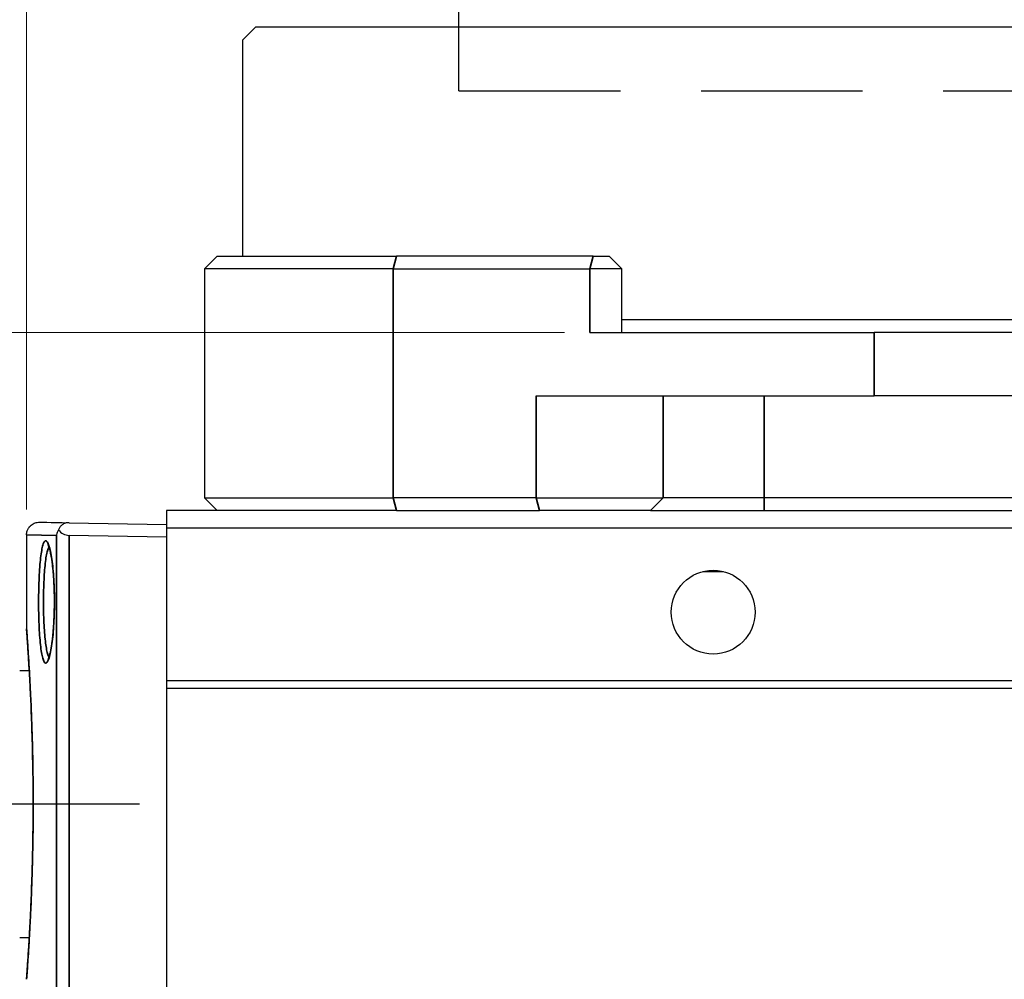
# Model space of a CAD drawing. Header units: millimetres. Extents: x 399 to 6076, y -1991 to 1602.
# Tile 49 of 256: x 4602 to 4641, y -1780 to -1742. Entities that reach past the tile are written whole.
import ezdxf

# ---------------------------------------------------------------- set-up
doc = ezdxf.new("R2010")
doc.units = ezdxf.units.MM
doc.linetypes.add('AM_ISO08W050', pattern=[18, 12, -1.5, 3, -1.5])
doc.linetypes.add('HIDDEN', pattern=[9.525, 6.35, -3.175])
for name, color, linetype, lineweight in [('AM_5', 3, 'Continuous', 25), ('AM_7', 4, 'AM_ISO08W050', 25), ('可見 (ISO)', 7, 'Continuous', 25), ('窄部可見 (ISO)', 7, 'Continuous', 35)]:
    doc.layers.add(name, color=color, linetype=linetype, lineweight=lineweight)
doc.styles.add('尺寸標註', font='romans.shx', dxfattribs={"bigfont": 'CHINESET.SHX'})
doc.dimstyles.new('CNS1$0', dxfattribs={"dimtxt": 2.5, "dimasz": 2.5, "dimexe": 1, "dimexo": 1, "dimgap": 1.5, "dimtad": 1, "dimtoh": 1, "dimdec": 1, "dimdsep": 46, "dimtxsty": '尺寸標註', "dimcen": 0, "dimclrd": 2, "dimclre": 2, "dimclrt": 1, "dimadec": 0, "dimazin": 2, "dimtp": 0.1, "dimtm": 0.1, "dimtfac": 0.71, "dimtdec": 1, "dimtmove": 0, "dimatfit": 0, "dimfxl": 0, "dimlwd": 13, "dimlwe": 13, "dimarcsym": 0})

# ---------------------------------------------------------------- blocks, each defined once
blk = doc.blocks.new('*D354')
at = {"layer": 'AM_5', "color": 2, "lineweight": 13}
for p, q in [((4602.155, -1761.107), (4602.155, -1706.644)), ((4689.402, -1761.29), (4689.402, -1706.644)), ((4604.655, -1707.644), (4686.902, -1707.644))]:
    blk.add_line(p, q, dxfattribs=at)
at = {"layer": 'AM_5', "color": 2}
for points in [[(4604.655, -1707.228), (4604.655, -1708.061), (4602.155, -1707.644)], [(4686.902, -1707.228), (4686.902, -1708.061), (4689.402, -1707.644)]]:
    blk.add_solid(points, dxfattribs=at)
at = {"layer": 'Defpoints', "color": 0}
for p in [(4689.402, -1707.644), (4602.155, -1762.107), (4689.402, -1762.29)]:
    blk.add_point(p, dxfattribs=at)
at = {"layer": 'AM_5', "color": 1, "insert": (4645.778, -1704.894), "char_height": 2.5, "attachment_point": 5, "style": '尺寸標註'}
blk.add_mtext('87.2', dxfattribs=at)
blk = doc.blocks.new('*D355')
at = {"layer": 'AM_5', "color": 2, "lineweight": 13}
for p, q in [((4572.085, -1763.994), (4572.085, -1694.144)), ((4689.402, -1761.29), (4689.402, -1694.144)), ((4686.902, -1695.144), (4574.585, -1695.144))]:
    blk.add_line(p, q, dxfattribs=at)
at = {"layer": 'AM_5', "color": 2}
for points in [[(4574.585, -1694.728), (4574.585, -1695.561), (4572.085, -1695.144)], [(4686.902, -1694.728), (4686.902, -1695.561), (4689.402, -1695.144)]]:
    blk.add_solid(points, dxfattribs=at)
at = {"layer": 'Defpoints', "color": 0}
for p in [(4572.085, -1695.144), (4689.402, -1762.29), (4572.085, -1764.994)]:
    blk.add_point(p, dxfattribs=at)
at = {"layer": 'AM_5', "color": 1, "insert": (4630.743, -1692.394), "char_height": 2.5, "attachment_point": 5, "style": '尺寸標註'}
blk.add_mtext('117.3', dxfattribs=at)
blk = doc.blocks.new('*D357')
at = {"layer": 'AM_5', "color": 2, "lineweight": 13}
for p, q in [((4623.303, -1754.144), (4558.987, -1754.144)), ((4559.987, -1756.644), (4559.987, -1770.194)), ((4565.975, -1772.694), (4558.987, -1772.694))]:
    blk.add_line(p, q, dxfattribs=at)
at = {"layer": 'AM_5', "color": 2}
for points in [[(4559.571, -1756.644), (4560.404, -1756.644), (4559.987, -1754.144)], [(4559.571, -1770.194), (4560.404, -1770.194), (4559.987, -1772.694)]]:
    blk.add_solid(points, dxfattribs=at)
at = {"layer": 'Defpoints', "color": 0}
for p in [(4624.303, -1754.144), (4559.987, -1772.694), (4566.975, -1772.694)]:
    blk.add_point(p, dxfattribs=at)
at = {"layer": 'AM_5', "color": 1, "insert": (4557.237, -1763.419), "char_height": 2.5, "attachment_point": 5, "rotation": 90, "style": '尺寸標註'}
blk.add_mtext('18.6', dxfattribs=at)

msp = doc.modelspace()

# ---------------------------------------------------------------- linework, layer by layer
at = {"color": 7, "linetype": 'HIDDEN'}
for q in [(4619.155, -1736.644), (4669.155, -1744.644)]:
    msp.add_line((4619.155, -1744.644), q, dxfattribs=at)
at = {"layer": 'AM_7'}
msp.add_line((4606.595, -1772.694), (4566.975, -1772.694), dxfattribs=at)
at = {"layer": '可見 (ISO)'}
for p, q in [((4611.155, -1742.144), (4610.655, -1742.644)), ((4677.155, -1742.144), (4611.155, -1742.144)), ((4610.655, -1751.144), (4610.655, -1742.644)), ((4609.155, -1751.644), (4609.655, -1751.144)), ((4609.655, -1751.144), (4616.696, -1751.144)), ((4624.433, -1751.144), (4616.696, -1751.144)), ((4624.433, -1751.144), (4625.062, -1751.144)), ((4625.062, -1751.144), (4625.562, -1751.644)), ((4616.567, -1751.644), (4609.155, -1751.644)), ((4609.155, -1751.644), (4609.155, -1760.644)), ((4616.567, -1751.644), (4624.303, -1751.644)), ((4625.562, -1751.644), (4624.303, -1751.644)), ((4625.562, -1754.144), (4625.562, -1751.644)), ((4662.748, -1753.644), (4625.562, -1753.644)), ((4624.303, -1754.144), (4635.485, -1754.144)), ((4652.825, -1754.144), (4635.485, -1754.144)), ((4622.191, -1756.644), (4635.485, -1756.644)), ((4652.825, -1756.644), (4635.485, -1756.644)), ((4609.155, -1760.644), (4616.567, -1760.644)), ((4609.155, -1760.644), (4609.655, -1761.144)), ((4622.191, -1760.644), (4616.567, -1760.644)), ((4622.191, -1760.644), (4627.191, -1760.644)), ((4631.155, -1760.644), (4627.191, -1760.644)), ((4657.155, -1760.644), (4631.155, -1760.644)), ((4607.655, -1761.144), (4607.655, -1761.841)), ((4609.655, -1761.144), (4607.655, -1761.144)), ((4616.696, -1761.144), (4609.655, -1761.144)), ((4616.696, -1761.144), (4622.321, -1761.144)), ((4626.695, -1761.144), (4622.321, -1761.144)), ((4626.695, -1761.144), (4631.155, -1761.144)), ((4631.155, -1761.144), (4657.155, -1761.144)), ((4603.829, -1761.627), (4607.655, -1761.694)), ((4607.655, -1761.841), (4607.655, -1767.841)), ((4679.655, -1761.841), (4607.655, -1761.841)), ((4602.155, -1762.107), (4602.155, -1765.806)), ((4607.655, -1762.194), (4603.829, -1762.128)), ((4602.885, -1766.207), (4602.885, -1766.207)), ((4601.885, -1767.444), (4602.263, -1767.444)), ((4607.655, -1767.841), (4607.655, -1768.141)), ((4679.655, -1767.841), (4607.655, -1767.841)), ((4607.655, -1768.141), (4607.655, -1787.794)), ((4679.655, -1768.141), (4607.655, -1768.141)), ((4601.885, -1777.944), (4602.263, -1777.944))]:
    msp.add_line(p, q, dxfattribs=at)
msp.add_circle((4629.155, -1765.144), 1.65, dxfattribs=at)
msp.add_ellipse((4603.82, -1761.627), major_axis=(0.355, -0.365), ratio=0.965693, start_param=4.546063, end_param=5.510877, dxfattribs=at)
for points, knots in [([(4602.155, -1762.107), (4602.155, -1762.053), (4602.164, -1761.999), (4602.193, -1761.913), (4602.209, -1761.879), (4602.257, -1761.8), (4602.293, -1761.758), (4602.361, -1761.701), (4602.389, -1761.683), (4602.466, -1761.641), (4602.52, -1761.623), (4602.603, -1761.609), (4602.634, -1761.607), (4602.664, -1761.607)], [0, 0, 0, 0, 0.01613781, 0.01613781, 0.02726915, 0.02726915, 0.04367767, 0.04367767, 0.05366729, 0.05366729, 0.07010255, 0.07010255, 0.07913314, 0.07913314, 0.07913314, 0.07913314]), ([(4603.829, -1761.627), (4603.804, -1761.627), (4603.78, -1761.628), (4603.73, -1761.635), (4603.705, -1761.64), (4603.632, -1761.663), (4603.59, -1761.685), (4603.519, -1761.738), (4603.491, -1761.767), (4603.445, -1761.832), (4603.427, -1761.868), (4603.414, -1761.905)], [0.00000019, 0.00000019, 0.00000019, 0.00000019, 0.00744959, 0.00744959, 0.01529992, 0.01529992, 0.03141546, 0.03141546, 0.04634704, 0.04634704, 0.06247104, 0.06247104, 0.06247104, 0.06247104]), ([(4603.414, -1761.905), (4603.391, -1761.94), (4603.373, -1761.977), (4603.347, -1762.041), (4603.338, -1762.07), (4603.33, -1762.108), (4603.328, -1762.118), (4603.327, -1762.127)], [-0.02799679, -0.02799679, -0.02799679, -0.02799679, -0.01217307, -0.01217307, 0, 0, 0.00407818, 0.00407818, 0.00407818, 0.00407818]), ([(4603.002, -1766.993), (4603.002, -1766.993), (4603.002, -1766.993), (4603.002, -1766.993), (4603.008, -1766.984), (4603.027, -1766.942), (4603.042, -1766.902), (4603.079, -1766.773), (4603.103, -1766.668), (4603.15, -1766.397), (4603.173, -1766.218), (4603.212, -1765.815), (4603.228, -1765.582), (4603.239, -1765.309), (4603.24, -1765.277), (4603.244, -1765.149), (4603.247, -1765.052), (4603.25, -1764.828), (4603.25, -1764.701), (4603.246, -1764.321), (4603.236, -1764.067), (4603.207, -1763.602), (4603.186, -1763.385), (4603.138, -1763.01), (4603.109, -1762.848), (4603.066, -1762.669), (4603.052, -1762.619), (4603.027, -1762.546), (4603.016, -1762.519), (4603.005, -1762.499), (4603.002, -1762.495), (4603.002, -1762.495)], [0.0434328, 0.0434328, 0.0434328, 0.0434328, 0.0436747, 0.0436747, 0.0695634, 0.0695634, 0.1084197, 0.1084197, 0.1676655, 0.1676655, 0.2381042, 0.2381042, 0.3127852, 0.3127852, 0.3226118, 0.3226118, 0.3521426, 0.3521426, 0.3899924, 0.3899924, 0.4663748, 0.4663748, 0.5416886, 0.5416886, 0.6171019, 0.6171019, 0.6532558, 0.6532558, 0.6863079, 0.6863079, 0.7025151, 0.7025151, 0.7025151, 0.7025151]), ([(4602.156, -1779.568), (4602.156, -1779.568), (4602.156, -1779.568), (4602.156, -1779.567), (4602.156, -1779.567), (4602.156, -1779.565), (4602.156, -1779.562), (4602.158, -1779.542), (4602.16, -1779.514), (4602.172, -1779.344), (4602.191, -1779.089), (4602.239, -1778.37), (4602.268, -1777.9), (4602.324, -1776.805), (4602.351, -1776.166), (4602.385, -1775.064), (4602.395, -1774.622), (4602.415, -1773.438), (4602.418, -1772.668), (4602.405, -1771.185), (4602.389, -1770.453), (4602.347, -1769.109), (4602.319, -1768.479), (4602.263, -1767.405), (4602.234, -1766.946), (4602.188, -1766.257), (4602.17, -1766.017), (4602.16, -1765.875), (4602.158, -1765.855), (4602.157, -1765.835), (4602.156, -1765.829), (4602.156, -1765.824), (4602.156, -1765.823), (4602.156, -1765.822), (4602.156, -1765.821), (4602.156, -1765.821), (4602.156, -1765.821), (4602.156, -1765.821), (4602.156, -1765.821), (4602.156, -1765.821), (4602.156, -1765.821), (4602.156, -1765.821), (4602.156, -1765.821), (4602.156, -1765.821), (4602.156, -1765.821), (4602.156, -1765.82), (4602.156, -1765.82), (4602.156, -1765.82), (4602.156, -1765.82), (4602.155, -1765.82), (4602.155, -1765.82), (4602.155, -1765.819), (4602.155, -1765.819), (4602.155, -1765.818), (4602.155, -1765.817), (4602.155, -1765.814), (4602.155, -1765.813), (4602.155, -1765.81), (4602.155, -1765.808), (4602.155, -1765.806)], [0.030727, 0.030727, 0.030727, 0.030727, 0.033348, 0.033348, 0.041906, 0.041906, 0.067585, 0.067585, 0.144725, 0.144725, 0.371768, 0.371768, 0.595349, 0.595349, 0.81894, 0.81894, 0.95727, 0.95727, 1.182564, 1.182564, 1.404953, 1.404953, 1.628056, 1.628056, 1.851626, 1.851626, 2.075289, 2.075289, 2.128416, 2.128416, 2.155068, 2.155068, 2.168383, 2.168383, 2.175029, 2.175029, 2.178345, 2.178345, 2.179999, 2.179999, 2.180826, 2.180826, 2.181246, 2.181246, 2.181403, 2.181403, 2.181521, 2.181521, 2.181561, 2.181561, 2.181601, 2.181601, 2.181682, 2.181682, 2.182002, 2.182002, 2.182414, 2.182414, 2.183, 2.183, 2.183, 2.183]), ([(4602.263, -1767.444), (4602.258, -1767.349), (4602.252, -1767.257), (4602.22, -1766.727), (4602.196, -1766.378), (4602.172, -1766.042), (4602.166, -1765.96), (4602.16, -1765.877), (4602.158, -1765.856), (4602.157, -1765.835), (4602.156, -1765.83), (4602.156, -1765.824), (4602.156, -1765.823), (4602.156, -1765.822), (4602.156, -1765.821), (4602.156, -1765.821), (4602.156, -1765.821), (4602.156, -1765.821), (4602.156, -1765.821), (4602.156, -1765.821)], [1.6726621, 1.6726621, 1.6726621, 1.6726621, 1.7168667, 1.7168667, 1.9404696, 1.9404696, 2.0462179, 2.0462179, 2.1001644, 2.1001644, 2.127232, 2.127232, 2.1407555, 2.1407555, 2.1475048, 2.1475048, 2.1508723, 2.1508723, 2.1524677, 2.1524677, 2.1524677, 2.1524677]), ([(4602.155, -1779.583), (4602.155, -1779.58), (4602.155, -1779.578), (4602.155, -1779.574), (4602.155, -1779.573), (4602.155, -1779.572), (4602.155, -1779.571), (4602.155, -1779.57), (4602.155, -1779.57), (4602.155, -1779.569), (4602.155, -1779.569), (4602.155, -1779.569), (4602.155, -1779.569), (4602.155, -1779.569), (4602.156, -1779.568), (4602.156, -1779.568), (4602.156, -1779.568), (4602.156, -1779.568), (4602.156, -1779.568), (4602.156, -1779.568), (4602.156, -1779.568), (4602.156, -1779.568), (4602.156, -1779.568), (4602.156, -1779.568), (4602.156, -1779.568), (4602.156, -1779.567), (4602.156, -1779.567), (4602.156, -1779.563), (4602.156, -1779.558), (4602.159, -1779.526), (4602.162, -1779.477), (4602.18, -1779.243), (4602.201, -1778.953), (4602.238, -1778.378), (4602.25, -1778.172), (4602.263, -1777.944)], [0, 0, 0, 0, 0.0007597, 0.0007597, 0.0010445, 0.0010445, 0.0012583, 0.0012583, 0.0013386, 0.0013386, 0.0013766, 0.0013766, 0.0014149, 0.0014149, 0.0014533, 0.0014533, 0.0015306, 0.0015306, 0.0018372, 0.0018372, 0.0022458, 0.0022458, 0.0034715, 0.0034715, 0.0071487, 0.0071487, 0.0181804, 0.0181804, 0.0512838, 0.0512838, 0.1508183, 0.1508183, 0.3773886, 0.3773886, 0.4825223, 0.4825223, 0.4825223, 0.4825223])]:
    msp.add_open_spline(points, degree=3, knots=knots, dxfattribs=at)
for points in [[(4602.664, -1761.607), (4602.664, -1761.607), (4603.057, -1761.614), (4603.829, -1761.627)], [(4602.155, -1765.806), (4602.155, -1765.806), (4602.155, -1765.806), (4602.155, -1765.806)]]:
    msp.add_open_spline(points, degree=3, dxfattribs=at)
msp.add_rational_spline([(4628.752, -1763.544), (4629.155, -1763.544), (4629.558, -1763.544)], [2.85453941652, 2.94374377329, 2.85453941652], degree=2, dxfattribs=at)
at = {"layer": '窄部可見 (ISO)'}
for p, q in [((4616.567, -1751.644), (4616.696, -1751.144)), ((4624.303, -1751.644), (4624.433, -1751.144)), ((4616.567, -1760.644), (4616.567, -1751.644)), ((4624.303, -1751.644), (4624.303, -1754.144)), ((4635.485, -1756.644), (4635.485, -1754.144)), ((4622.191, -1756.644), (4622.191, -1760.644)), ((4627.191, -1760.644), (4627.191, -1756.644)), ((4631.155, -1760.644), (4631.155, -1756.644)), ((4616.567, -1760.644), (4616.696, -1761.144)), ((4622.321, -1761.144), (4622.191, -1760.644)), ((4627.191, -1760.644), (4626.695, -1761.144)), ((4631.155, -1760.644), (4631.155, -1761.144)), ((4602.155, -1762.107), (4603.327, -1762.127)), ((4603.327, -1809.711), (4603.327, -1762.127)), ((4603.829, -1762.128), (4603.829, -1809.711))]:
    msp.add_line(p, q, dxfattribs=at)
for points, knots in [([(4603.243, -1765.252), (4603.238, -1765.408), (4603.231, -1765.558), (4603.211, -1765.847), (4603.199, -1765.987), (4603.172, -1766.246), (4603.157, -1766.366), (4603.123, -1766.584), (4603.105, -1766.683), (4603.048, -1766.937), (4603.006, -1767.055), (4602.945, -1767.139), (4602.924, -1767.153), (4602.883, -1767.148), (4602.864, -1767.131), (4602.826, -1767.066), (4602.808, -1767.018), (4602.773, -1766.894), (4602.757, -1766.818), (4602.728, -1766.64), (4602.714, -1766.537), (4602.69, -1766.313), (4602.679, -1766.19), (4602.661, -1765.923), (4602.653, -1765.783), (4602.641, -1765.49), (4602.636, -1765.336), (4602.63, -1765.024), (4602.629, -1764.867), (4602.63, -1764.551), (4602.631, -1764.391), (4602.638, -1764.081), (4602.643, -1763.928), (4602.657, -1763.639), (4602.665, -1763.501), (4602.684, -1763.241), (4602.695, -1763.12), (4602.72, -1762.902), (4602.734, -1762.804), (4602.765, -1762.633), (4602.781, -1762.562), (4602.816, -1762.447), (4602.835, -1762.404), (4602.873, -1762.348), (4602.893, -1762.335), (4602.934, -1762.341), (4602.954, -1762.359), (4603.016, -1762.458), (4603.058, -1762.585), (4603.114, -1762.851), (4603.131, -1762.953), (4603.164, -1763.179), (4603.179, -1763.302), (4603.205, -1763.565), (4603.216, -1763.708), (4603.234, -1764.001), (4603.241, -1764.152), (4603.25, -1764.464), (4603.252, -1764.624), (4603.252, -1764.939), (4603.249, -1765.096), (4603.243, -1765.252)], [0, 0, 0, 0, 0.00047946, 0.00047946, 0.00095892, 0.00095892, 0.00143838, 0.00143838, 0.00191784, 0.00191784, 0.00287676, 0.00287676, 0.00335622, 0.00335622, 0.00383568, 0.00383568, 0.00431514, 0.00431514, 0.0047946, 0.0047946, 0.00527406, 0.00527406, 0.00575352, 0.00575352, 0.00623298, 0.00623298, 0.00671244, 0.00671244, 0.0071919, 0.0071919, 0.00767136, 0.00767136, 0.00815082, 0.00815082, 0.00863028, 0.00863028, 0.00910974, 0.00910974, 0.0095892, 0.0095892, 0.01006866, 0.01006866, 0.01054812, 0.01054812, 0.01102758, 0.01102758, 0.01150704, 0.01150704, 0.01246596, 0.01246596, 0.01294542, 0.01294542, 0.01342488, 0.01342488, 0.01390434, 0.01390434, 0.0143838, 0.0143838, 0.01486326, 0.01486326, 0.01534272, 0.01534272, 0.01534272, 0.01534272]), ([(4603.039, -1762.581), (4603.022, -1762.606), (4603.006, -1762.643), (4602.99, -1762.69), (4602.973, -1762.742), (4602.957, -1762.807), (4602.941, -1762.886), (4602.926, -1762.964), (4602.912, -1763.054), (4602.9, -1763.154), (4602.887, -1763.254), (4602.876, -1763.365), (4602.866, -1763.484), (4602.857, -1763.603), (4602.849, -1763.729), (4602.842, -1763.862), (4602.835, -1763.994), (4602.83, -1764.134), (4602.827, -1764.277), (4602.823, -1764.419), (4602.822, -1764.565), (4602.821, -1764.71), (4602.821, -1764.855), (4602.822, -1764.999), (4602.825, -1765.142), (4602.828, -1765.285), (4602.833, -1765.426), (4602.839, -1765.56), (4602.845, -1765.694), (4602.852, -1765.823), (4602.862, -1765.945), (4602.871, -1766.068), (4602.882, -1766.18), (4602.894, -1766.284), (4602.906, -1766.387), (4602.919, -1766.481), (4602.934, -1766.563), (4602.949, -1766.645), (4602.965, -1766.714), (4602.982, -1766.771), (4602.999, -1766.828), (4603.017, -1766.873), (4603.036, -1766.902), (4603.037, -1766.904), (4603.038, -1766.906), (4603.039, -1766.907)], [0.004378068, 0.004378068, 0.004378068, 0.004378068, 0.004763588, 0.004763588, 0.004763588, 0.005196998, 0.005196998, 0.005196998, 0.005630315, 0.005630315, 0.005630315, 0.006063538, 0.006063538, 0.006063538, 0.006496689, 0.006496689, 0.006496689, 0.006929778, 0.006929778, 0.006929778, 0.007362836, 0.007362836, 0.007362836, 0.007795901, 0.007795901, 0.007795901, 0.008228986, 0.008228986, 0.008228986, 0.008662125, 0.008662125, 0.008662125, 0.009095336, 0.009095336, 0.009095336, 0.009528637, 0.009528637, 0.009528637, 0.009962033, 0.009962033, 0.009962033, 0.010395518, 0.010395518, 0.010395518, 0.010419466, 0.010419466, 0.010419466, 0.010419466]), ([(4602.155, -1765.806), (4602.155, -1765.806), (4602.155, -1765.806), (4602.155, -1765.807), (4602.155, -1765.808), (4602.155, -1765.81), (4602.155, -1765.812), (4602.157, -1765.829), (4602.161, -1765.881), (4602.167, -1765.966), (4602.168, -1765.977), (4602.169, -1765.989), (4602.17, -1766.002), (4602.17, -1766.002), (4602.17, -1766.003), (4602.17, -1766.004), (4602.172, -1766.028), (4602.173, -1766.053), (4602.175, -1766.081), (4602.178, -1766.123), (4602.182, -1766.169), (4602.185, -1766.22), (4602.189, -1766.27), (4602.193, -1766.325), (4602.197, -1766.384), (4602.198, -1766.406), (4602.2, -1766.428), (4602.201, -1766.45), (4602.213, -1766.617), (4602.226, -1766.814), (4602.24, -1767.042), (4602.242, -1767.072), (4602.244, -1767.104), (4602.246, -1767.136), (4602.252, -1767.238), (4602.258, -1767.345), (4602.265, -1767.457), (4602.267, -1767.492), (4602.269, -1767.527), (4602.271, -1767.563), (4602.277, -1767.678), (4602.284, -1767.796), (4602.29, -1767.919), (4602.292, -1767.958), (4602.294, -1767.997), (4602.296, -1768.037), (4602.305, -1768.202), (4602.313, -1768.374), (4602.321, -1768.555), (4602.327, -1768.691), (4602.333, -1768.833), (4602.339, -1768.979), (4602.341, -1769.024), (4602.343, -1769.07), (4602.345, -1769.117), (4602.358, -1769.458), (4602.37, -1769.812), (4602.38, -1770.18), (4602.382, -1770.23), (4602.383, -1770.28), (4602.384, -1770.33), (4602.389, -1770.491), (4602.392, -1770.654), (4602.396, -1770.82), (4602.397, -1770.874), (4602.398, -1770.929), (4602.399, -1770.984), (4602.402, -1771.149), (4602.405, -1771.316), (4602.407, -1771.482), (4602.408, -1771.535), (4602.408, -1771.588), (4602.409, -1771.641), (4602.414, -1772.033), (4602.416, -1772.427), (4602.415, -1772.824), (4602.415, -1772.878), (4602.415, -1772.931), (4602.415, -1772.984), (4602.414, -1773.209), (4602.412, -1773.437), (4602.41, -1773.661), (4602.408, -1773.833), (4602.406, -1774.004), (4602.403, -1774.175)], [0.03108749, 0.03108749, 0.03108749, 0.03108749, 0.03122707, 0.03122707, 0.03122707, 0.03138427, 0.03138427, 0.03138427, 0.03258477, 0.03258477, 0.03258477, 0.03274367, 0.03274367, 0.03274367, 0.03275448, 0.03275448, 0.03275448, 0.03305148, 0.03305148, 0.03305148, 0.03349697, 0.03349697, 0.03349697, 0.03394247, 0.03394247, 0.03394247, 0.0341032, 0.0341032, 0.0341032, 0.03530017, 0.03530017, 0.03530017, 0.03546193, 0.03546193, 0.03546193, 0.03597901, 0.03597901, 0.03597901, 0.03614125, 0.03614125, 0.03614125, 0.03665786, 0.03665786, 0.03665786, 0.03682037, 0.03682037, 0.03682037, 0.03749968, 0.03749968, 0.03749968, 0.03801556, 0.03801556, 0.03801556, 0.03817799, 0.03817799, 0.03817799, 0.03937326, 0.03937326, 0.03937326, 0.03953547, 0.03953547, 0.03953547, 0.04005211, 0.04005211, 0.04005211, 0.04022182, 0.04022182, 0.04022182, 0.04073096, 0.04073096, 0.04073096, 0.04089227, 0.04089227, 0.04089227, 0.04208866, 0.04208866, 0.04208866, 0.04224901, 0.04224901, 0.04224901, 0.04292632, 0.04292632, 0.04292632, 0.04344636, 0.04344636, 0.04344636, 0.04344636]), ([(4602.403, -1774.175), (4602.402, -1774.224), (4602.401, -1774.274), (4602.401, -1774.323), (4602.394, -1774.715), (4602.384, -1775.096), (4602.373, -1775.465), (4602.372, -1775.509), (4602.37, -1775.553), (4602.369, -1775.596), (4602.357, -1775.966), (4602.344, -1776.314), (4602.33, -1776.642), (4602.328, -1776.681), (4602.326, -1776.72), (4602.325, -1776.758), (4602.318, -1776.901), (4602.312, -1777.04), (4602.305, -1777.175), (4602.303, -1777.211), (4602.301, -1777.247), (4602.3, -1777.282), (4602.293, -1777.415), (4602.286, -1777.545), (4602.279, -1777.668), (4602.278, -1777.701), (4602.276, -1777.734), (4602.274, -1777.766), (4602.259, -1778.039), (4602.244, -1778.284), (4602.23, -1778.5), (4602.229, -1778.526), (4602.227, -1778.551), (4602.225, -1778.576), (4602.225, -1778.58), (4602.225, -1778.585), (4602.225, -1778.589), (4602.221, -1778.64), (4602.218, -1778.689), (4602.215, -1778.737), (4602.21, -1778.808), (4602.206, -1778.875), (4602.201, -1778.938), (4602.197, -1779.001), (4602.193, -1779.059), (4602.189, -1779.113), (4602.188, -1779.13), (4602.187, -1779.147), (4602.186, -1779.164), (4602.176, -1779.301), (4602.168, -1779.406), (4602.163, -1779.476), (4602.162, -1779.485), (4602.162, -1779.493), (4602.161, -1779.501), (4602.159, -1779.528), (4602.158, -1779.548), (4602.157, -1779.562), (4602.156, -1779.566), (4602.156, -1779.569), (4602.156, -1779.572), (4602.155, -1779.579), (4602.155, -1779.583), (4602.155, -1779.583)], [0, 0, 0, 0, 0.000152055, 0.000152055, 0.000152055, 0.001357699, 0.001357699, 0.001357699, 0.00150103, 0.00150103, 0.00150103, 0.002715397, 0.002715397, 0.002715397, 0.002858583, 0.002858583, 0.002858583, 0.003394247, 0.003394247, 0.003394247, 0.003537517, 0.003537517, 0.003537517, 0.004073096, 0.004073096, 0.004073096, 0.004216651, 0.004216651, 0.004216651, 0.005430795, 0.005430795, 0.005430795, 0.005575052, 0.005575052, 0.005575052, 0.005600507, 0.005600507, 0.005600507, 0.005897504, 0.005897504, 0.005897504, 0.006342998, 0.006342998, 0.006342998, 0.006788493, 0.006788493, 0.006788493, 0.00693433, 0.00693433, 0.00693433, 0.008146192, 0.008146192, 0.008146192, 0.008293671, 0.008293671, 0.008293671, 0.008825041, 0.008825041, 0.008825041, 0.008973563, 0.008973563, 0.008973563, 0.009360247, 0.009360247, 0.009360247, 0.009360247])]:
    msp.add_open_spline(points, degree=3, knots=knots, dxfattribs=at)
for points, weights in [([(4603.243, -1765.252), (4603.241, -1765.249), (4603.241, -1765.246)], [0.999999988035, 0.965709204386, 0.938437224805]), ([(4602.403, -1774.171), (4602.403, -1774.173), (4602.403, -1774.175)], [0.970059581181, 0.984213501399, 0.999994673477])]:
    msp.add_rational_spline(points, weights, degree=2, dxfattribs=at)

# ---------------------------------------------------------------- dimensions: what is measured, and where the dimension line sits
at = {"layer": 'AM_5'}
for base, p1, p2, picture, middle in [((4572.085, -1695.144), (4689.402, -1762.29), (4572.085, -1764.994), '*D355', (4630.743, -1692.394)), ((4689.402, -1707.644), (4602.155, -1762.107), (4689.402, -1762.29), '*D354', (4645.778, -1704.894))]:
    dim = msp.add_linear_dim(base=base, p1=p1, p2=p2, dimstyle='CNS1$0', override={"dimfxl": 4, "dimarcsym": 1}, dxfattribs=at)
    dim.commit()
    dim.dimension.update_dxf_attribs({"geometry": picture, "text_midpoint": middle})
dim = msp.add_linear_dim(base=(4559.98719134, -1772.694231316), p1=(4624.303201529, -1754.144231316), p2=(4566.975039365, -1772.694231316), angle=90, dimstyle='CNS1$0', override={"dimfxl": 4, "dimarcsym": 1}, dxfattribs=at)
dim.commit()
dim.dimension.update_dxf_attribs({"geometry": '*D357', "text_midpoint": (4557.23719134, -1763.419231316)})

doc.saveas('drawing.dxf')
